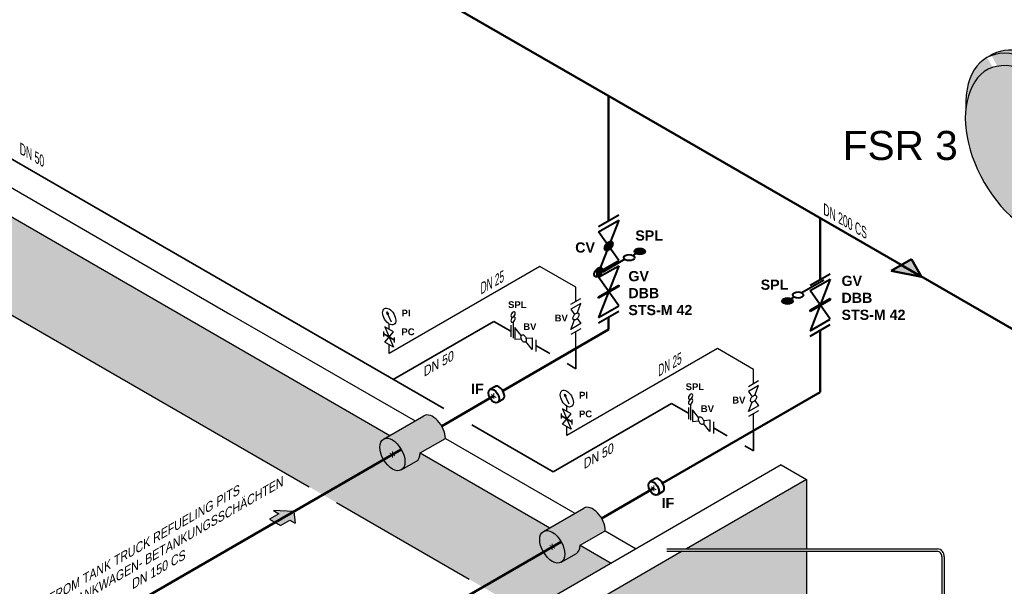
# Model space of a CAD drawing. Header units: millimetres. Extents: x 222 to 2461, y -1493 to 72.
# Tile 8 of 27: x 1100 to 1439, y -1142 to -947. Entities that reach past the tile are written whole.
import ezdxf

# ---------------------------------------------------------------- set-up
doc = ezdxf.new("R2010")
doc.units = ezdxf.units.MM
doc.linetypes.add('ACAD_ISO10W100', pattern=[18, 12, -3, 0, -3])
for name, color, linetype, lineweight in [('Achsen', 253, 'ACAD_ISO10W100', 15), ('Armatur-Entleerung', 7, 'Continuous', 30), ('Armaturen-Einlagerung', 7, 'Continuous', 40), ('Einlagerung', 5, 'Continuous', 50), ('Entleerung', 74, 'Continuous', 35), ('Pfeile', 1, 'Continuous', 18), ('Stickstoffsystem', 200, 'Continuous', 25), ('Text', 7, 'Continuous', 18), ('Text groß', 7, 'Continuous', 18)]:
    doc.layers.add(name, color=color, linetype=linetype, lineweight=lineweight)
for name, color, linetype in [('ANLAGEN', 7, 'Continuous'), ('DN 025-', 8, 'Continuous'), ('effekte', 7, 'Continuous'), ('Filter', 8, 'Continuous'), ('gebäude', 8, 'Continuous'), ('rohrdurchführung', 7, 'Continuous')]:
    doc.layers.add(name, color=color, linetype=linetype)
doc.styles.add('isotext', font='arial.ttf', dxfattribs={"oblique": 30, "height": 3})

# ---------------------------------------------------------------- blocks, each defined once
blk = doc.blocks.new('FILOU_N2_83_2')
at = {"layer": 'ANLAGEN', "color": 7, "linetype": 'Continuous'}
for p, q in [((0, 0), (6.4952, 12.4102)), ((6.4952, 12.4102), (6.4952, 8.0801)), ((6.4952, 8.0801), (12.9904, 11.8301)), ((12.9904, 11.8301), (12.9904, 3.1699)), ((0, 0), (6.4952, -4.9104)), ((12.9904, 3.1699), (6.4952, -0.5801)), ((6.4952, -0.5801), (6.4952, -4.9103))]:
    blk.add_line(p, q, dxfattribs=at)

msp = doc.modelspace()

# ---------------------------------------------------------------- hatches: boundary and pattern name
at = {"layer": 'Armaturen-Einlagerung'}
h = msp.add_hatch(color=256, dxfattribs=at)
edge = h.paths.add_edge_path()
edge.add_ellipse((1313.727061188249, -1026.815076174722), major_axis=(-1.833785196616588, 5.659506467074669e-09), ratio=0.5773502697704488, start_angle=0, end_angle=360)
h = msp.add_hatch(color=256, dxfattribs=at)
edge = h.paths.add_edge_path()
edge.add_ellipse((1364.609525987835, -1043.872488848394), major_axis=(-1.833785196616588, 5.659506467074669e-09), ratio=0.5773502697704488, start_angle=0, end_angle=360)
at = {"layer": 'DN 025-'}
h = msp.add_hatch(color=256, dxfattribs=at)
h.paths.add_polyline_path([(1226.652570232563, -1047.629591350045), (1227.077420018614, -1048.518920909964), (1227.263446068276, -1048.399505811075)])
h.paths.add_polyline_path([(1226.911796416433, -1048.625239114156), (1227.077420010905, -1048.518920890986), (1226.65257022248, -1047.629591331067)])
h = msp.add_hatch(color=256, dxfattribs=at)
h.paths.add_polyline_path([(1287.791011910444, -1075.886093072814), (1288.215861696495, -1076.775422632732), (1288.401887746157, -1076.656007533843)])
h.paths.add_polyline_path([(1288.050238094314, -1076.881740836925), (1288.215861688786, -1076.775422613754), (1287.791011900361, -1075.886093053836)])
at = {"layer": 'effekte'}
h = msp.add_hatch(color=9, dxfattribs=at)
h.set_gradient(color1=(201, 200, 192), color2=(242, 242, 242), rotation=330, tint=1, name='CURVED')
h.paths.add_polyline_path([(846.3968309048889, -850.0500386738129), (843.7987194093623, -851.5500599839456), (841.2006419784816, -847.0500606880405), (848.9948710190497, -848.5500585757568), (846.3968309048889, -850.0500386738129), (906.9991178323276, -885.0382827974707), (906.9991178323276, -808.9316157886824), (887.5935001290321, -797.7277771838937), (880.0042742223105, -793.3461294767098), (880.004263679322, -793.3461294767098), (787.9918579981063, -740.2227422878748), (787.9918579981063, -869.9623724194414), (1274.671265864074, -1150.946859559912), (1303.863467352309, -1134.09273417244), (906.9991178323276, -904.9629951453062), (906.9991178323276, -885.0382827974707)])
h.paths.add_polyline_path([(851.9607284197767, -861.0387259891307), (861.877930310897, -866.7644251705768), (861.877930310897, -858.7068931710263), (851.9607284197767, -852.9811939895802)], flags=16)
h = msp.add_hatch(color=253, dxfattribs=at)
h.set_gradient(color1=(156, 156, 156), rotation=29.999999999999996, tint=1, name='CURVED')
edge = h.paths.add_edge_path()
edge.add_ellipse((1451.482955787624, -992.0493460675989), major_axis=(-18.38756896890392, 31.84820368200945), ratio=0.5542783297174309, start_angle=133.8320005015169, end_angle=406.1679994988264)
edge.add_ellipse((1449.726115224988, -993.0636584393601), major_axis=(-16.42953454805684, 28.45678858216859), ratio=0.6105096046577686, start_angle=20.785020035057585, end_angle=39.187509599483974, ccw=False)
edge.add_ellipse((1449.726115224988, -993.0636584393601), major_axis=(16.55132162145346, -28.66772998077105), ratio=0.5773502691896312, start_angle=338.13119913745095, end_angle=561.8688008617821, ccw=False)
edge.add_ellipse((1449.726115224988, -993.0636584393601), major_axis=(-16.42953454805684, 28.45678858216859), ratio=0.6105096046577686, start_angle=140.8124904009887, end_angle=159.2149799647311, ccw=False)
edge = h.paths.add_edge_path()
edge.add_ellipse((1453.321923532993, -990.9876175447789), major_axis=(-18.38756896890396, 31.84820368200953), ratio=0.5542783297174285, start_angle=177.0142703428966, end_angle=362.9857296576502)
edge.add_ellipse((1451.482955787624, -992.0493460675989), major_axis=(-18.38756896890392, 31.84820368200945), ratio=0.5542783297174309, start_angle=182.9857296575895, end_angle=357.0142703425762, ccw=False)
h = msp.add_hatch(color=253, dxfattribs=at)
h.set_gradient(color1=(156, 156, 156), rotation=29.999999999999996, tint=1, name='CURVED')
edge = h.paths.add_edge_path()
edge.add_ellipse((1449.726115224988, -993.0636584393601), major_axis=(16.55132162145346, -28.66772998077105), ratio=0.5773502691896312, start_angle=338.1311991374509, end_angle=561.8688008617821)
edge.add_ellipse((1449.726115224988, -993.0636584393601), major_axis=(-16.42953454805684, 28.45678858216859), ratio=0.6105096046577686, start_angle=20.78502003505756, end_angle=159.2149799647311)
h = msp.add_hatch(color=253, dxfattribs=at)
h.set_gradient(color1=(156, 156, 156), rotation=29.999999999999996, tint=1, name='CURVED')
edge = h.paths.add_edge_path()
edge.add_ellipse((1228.574376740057, -1096.680939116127), major_axis=(3.061862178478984, -5.303300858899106), ratio=0.5773502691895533, start_angle=1.1937117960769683e-12, end_angle=180.0000000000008, ccw=False)
edge.add_line((1231.636238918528, -1101.984239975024), (1236.88121930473, -1098.956049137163))
edge.add_ellipse((1233.819357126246, -1093.652748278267), major_axis=(3.061862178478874, -5.303300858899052), ratio=0.577350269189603, start_angle=0, end_angle=45.00000000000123)
edge.add_line((1238.149484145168, -1096.152748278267), (1246.809738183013, -1091.152748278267))
edge.add_ellipse((1242.479611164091, -1088.652748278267), major_axis=(3.061862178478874, -5.303300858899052), ratio=0.5773502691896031, start_angle=45.00000000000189, end_angle=180)
edge.add_line((1239.417748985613, -1083.349447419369), (1225.512514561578, -1091.377638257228))
h = msp.add_hatch(color=255, dxfattribs=at)
edge = h.paths.add_edge_path()
edge.add_ellipse((1228.574431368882, -1096.680970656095), major_axis=(3.061862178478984, -5.303300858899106), ratio=0.5773502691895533, start_angle=106.1175443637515, end_angle=253.8824556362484)
edge.add_line((1224.782918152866, -1096.907010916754), (1230.665944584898, -1093.51044402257))
edge = h.paths.add_edge_path()
edge.add_ellipse((1228.574431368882, -1096.680970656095), major_axis=(3.061862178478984, -5.303300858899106), ratio=0.5773502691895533, start_angle=89.9999999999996, end_angle=106.1175443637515)
edge.add_line((1230.665944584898, -1093.51044402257), (1224.782918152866, -1096.907010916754))
edge.add_ellipse((1228.574431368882, -1096.680970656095), major_axis=(3.061862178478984, -5.303300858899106), ratio=0.5773502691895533, start_angle=253.8824556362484, end_angle=270.0000000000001)
edge.add_line((1225.512569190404, -1098.448737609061), (1231.636293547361, -1094.913203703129))
edge = h.paths.add_edge_path()
edge.add_ellipse((1228.574431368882, -1096.680970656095), major_axis=(3.061862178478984, -5.303300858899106), ratio=0.5773502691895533, start_angle=73.88245563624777, end_angle=89.9999999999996)
edge.add_line((1231.636293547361, -1094.91320370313), (1225.512569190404, -1098.448737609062))
edge.add_ellipse((1228.574431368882, -1096.680970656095), major_axis=(3.061862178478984, -5.303300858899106), ratio=0.5773502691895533, start_angle=270.0000000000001, end_angle=286.1175443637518)
edge.add_line((1226.482918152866, -1099.851497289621), (1232.365944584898, -1096.454930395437))
edge = h.paths.add_edge_path()
edge.add_ellipse((1228.574431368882, -1096.680970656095), major_axis=(3.061862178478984, -5.303300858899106), ratio=0.5773502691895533, start_angle=286.1175443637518, end_angle=433.8824556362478)
edge.add_line((1232.365944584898, -1096.454930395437), (1226.482918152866, -1099.851497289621))
h = msp.add_hatch(color=9, dxfattribs=at)
h.set_gradient(color1=(201, 200, 192), color2=(242, 242, 242), rotation=330, tint=1, name='CURVED')
h.paths.add_polyline_path([(1329.770844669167, -1129.136114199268), (1371.095869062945, -1129.136919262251), (1371.095869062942, -1105.277100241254)])
h.paths.add_polyline_path([(1328.345783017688, -1129.95887392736), (1278.31659778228, -1158.843237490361), (1278.316597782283, -1166.495138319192), (1305.930546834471, -1150.552217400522), (1315.442204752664, -1156.04377566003), (1324.953862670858, -1150.55221740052), (1334.465520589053, -1156.04377566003), (1343.977178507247, -1150.55221740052), (1353.488836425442, -1156.04377566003), (1363.000494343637, -1150.55221740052), (1371.095869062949, -1155.226084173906), (1371.095869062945, -1129.95887392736)])
h = msp.add_hatch(color=253, dxfattribs=at)
h.set_gradient(color1=(156, 156, 156), rotation=29.999999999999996, tint=1, name='CURVED')
edge = h.paths.add_edge_path()
edge.add_ellipse((1283.614445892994, -1128.458337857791), major_axis=(3.061862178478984, -5.303300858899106), ratio=0.5773502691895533, start_angle=1.1937117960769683e-12, end_angle=180.0000000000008, ccw=False)
edge.add_line((1286.676308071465, -1133.761638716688), (1291.921288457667, -1130.733447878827))
edge.add_ellipse((1288.859426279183, -1125.43014701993), major_axis=(3.061862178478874, -5.303300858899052), ratio=0.577350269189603, start_angle=0, end_angle=45.00000000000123)
edge.add_line((1293.189553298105, -1127.93014701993), (1301.84980733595, -1122.93014701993))
edge.add_ellipse((1297.519680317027, -1120.430147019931), major_axis=(3.061862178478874, -5.303300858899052), ratio=0.5773502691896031, start_angle=45.00000000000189, end_angle=180)
edge.add_line((1294.45781813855, -1115.126846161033), (1280.552583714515, -1123.155036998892))
h = msp.add_hatch(color=255, dxfattribs=at)
edge = h.paths.add_edge_path()
edge.add_ellipse((1283.61450052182, -1128.458369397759), major_axis=(3.061862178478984, -5.303300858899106), ratio=0.5773502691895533, start_angle=106.1175443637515, end_angle=253.8824556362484)
edge.add_line((1279.822987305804, -1128.684409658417), (1285.706013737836, -1125.287842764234))
edge = h.paths.add_edge_path()
edge.add_ellipse((1283.61450052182, -1128.458369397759), major_axis=(3.061862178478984, -5.303300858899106), ratio=0.5773502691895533, start_angle=89.9999999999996, end_angle=106.1175443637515)
edge.add_line((1285.706013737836, -1125.287842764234), (1279.822987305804, -1128.684409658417))
edge.add_ellipse((1283.61450052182, -1128.458369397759), major_axis=(3.061862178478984, -5.303300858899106), ratio=0.5773502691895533, start_angle=253.8824556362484, end_angle=270.0000000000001)
edge.add_line((1280.552638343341, -1130.226136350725), (1286.676362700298, -1126.690602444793))
edge = h.paths.add_edge_path()
edge.add_ellipse((1283.61450052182, -1128.458369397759), major_axis=(3.061862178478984, -5.303300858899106), ratio=0.5773502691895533, start_angle=73.88245563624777, end_angle=89.9999999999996)
edge.add_line((1286.676362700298, -1126.690602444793), (1280.552638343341, -1130.226136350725))
edge.add_ellipse((1283.61450052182, -1128.458369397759), major_axis=(3.061862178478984, -5.303300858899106), ratio=0.5773502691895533, start_angle=270.0000000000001, end_angle=286.1175443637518)
edge.add_line((1281.522987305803, -1131.628896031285), (1287.406013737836, -1128.232329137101))
edge = h.paths.add_edge_path()
edge.add_ellipse((1283.61450052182, -1128.458369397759), major_axis=(3.061862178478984, -5.303300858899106), ratio=0.5773502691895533, start_angle=286.1175443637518, end_angle=433.8824556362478)
edge.add_line((1287.406013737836, -1128.232329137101), (1281.522987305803, -1131.628896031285))
at = {"layer": 'Einlagerung'}
h = msp.add_hatch(color=256, dxfattribs=at)
h.paths.add_polyline_path([(1410.703033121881, -1035.491716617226), (1407.238931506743, -1029.491716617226), (1403.774829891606, -1031.491716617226)])
h.paths.add_polyline_path([(1400.310728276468, -1033.491716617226), (1410.703033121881, -1035.491716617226), (1403.774829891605, -1031.491716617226)])
h = msp.add_hatch(color=5, dxfattribs=at)
h.paths.add_polyline_path([(1189.500475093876, -1117.075966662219), (1186.25287746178, -1118.950970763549), (1186.427865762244, -1119.052000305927), (1191.450814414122, -1116.15199954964), (1187.625486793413, -1115.99344166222)])
h.paths.add_polyline_path([(1186.427865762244, -1119.052000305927), (1188.127865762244, -1120.033495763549), (1194.623061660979, -1116.283492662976), (1194.623061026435, -1116.28348756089), (1191.450814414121, -1116.15199954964)])
h.paths.add_polyline_path([(1188.127865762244, -1120.03349576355), (1189.827865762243, -1121.014991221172), (1194.850842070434, -1118.114974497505), (1194.623061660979, -1116.283492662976)])
h.paths.add_polyline_path([(1189.827865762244, -1121.014991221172), (1190.002854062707, -1121.11602076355), (1193.250451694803, -1119.241016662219), (1195.125526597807, -1120.32359166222), (1194.850842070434, -1118.114974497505)])

# ---------------------------------------------------------------- linework, layer by layer
at = {"layer": 'Achsen'}
for p, q in [((1262.616301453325, -1076.026887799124), (1264.348352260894, -1077.026887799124)), ((1263.48232685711, -1075.526887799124), (1263.48232685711, -1077.526887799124)), ((1227.708405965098, -1096.180970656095), (1229.440456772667, -1097.180970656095)), ((1228.574431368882, -1095.680970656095), (1228.574431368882, -1097.680970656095)), ((1317.656370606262, -1107.804286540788), (1319.388421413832, -1108.804286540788)), ((1318.522396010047, -1107.304286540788), (1318.522396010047, -1109.304286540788)), ((1282.748475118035, -1127.958369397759), (1284.480525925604, -1128.958369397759)), ((1283.61450052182, -1127.458369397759), (1283.61450052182, -1129.458369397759))]:
    msp.add_line(p, q, dxfattribs=at)
at = {"layer": 'Armatur-Entleerung'}
for p, q in [((1290.034270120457, -1044.985677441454), (1293.498371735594, -1042.985677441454)), ((1293.498371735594, -1044.717729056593), (1290.034270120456, -1046.717729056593)), ((1290.034270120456, -1046.717729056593), (1291.300898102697, -1048.520842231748)), ((1292.230986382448, -1047.984335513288), (1293.498371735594, -1044.717729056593)), ((1290.034251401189, -1053.645903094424), (1291.300875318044, -1050.380056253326)), ((1292.230446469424, -1049.843208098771), (1293.498353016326, -1051.645903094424)), ((1269.349419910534, -1052.21890656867), (1269.349419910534, -1056.21890656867)), ((1270.108816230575, -1051.082888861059), (1270.108816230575, -1056.658766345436)), ((1272.936172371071, -1055.754110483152), (1270.74090087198, -1053.023219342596)), ((1270.74090087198, -1053.023219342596), (1270.74090087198, -1057.023219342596)), ((1293.498353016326, -1051.645903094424), (1290.034251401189, -1053.645903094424)), ((1293.498353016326, -1053.377954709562), (1290.034251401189, -1055.377954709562)), ((1270.74090087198, -1057.023219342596), (1272.935756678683, -1056.827843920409)), ((1274.545733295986, -1056.684014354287), (1276.740866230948, -1056.487322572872)), ((1276.740866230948, -1056.487322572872), (1276.740866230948, -1060.487322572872)), ((1278.005035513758, -1057.216228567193), (1278.005035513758, -1061.216228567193)), ((1276.740866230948, -1060.487322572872), (1274.545871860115, -1057.757470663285)), ((1351.172711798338, -1073.242179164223), (1354.636813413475, -1071.242179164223)), ((1354.636813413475, -1072.974230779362), (1351.172711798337, -1074.974230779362)), ((1353.369428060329, -1076.240837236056), (1354.636813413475, -1072.974230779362)), ((1351.172711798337, -1074.974230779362), (1352.439339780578, -1076.777343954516)), ((1330.487861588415, -1080.475408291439), (1330.487861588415, -1084.475408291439)), ((1331.247257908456, -1079.339390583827), (1331.247257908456, -1084.915268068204)), ((1334.074614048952, -1084.010612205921), (1331.879342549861, -1081.279721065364)), ((1331.879342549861, -1081.279721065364), (1331.879342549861, -1085.279721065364)), ((1351.17269307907, -1081.902404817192), (1352.439316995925, -1078.636557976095)), ((1354.636794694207, -1079.902404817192), (1351.17269307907, -1081.902404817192)), ((1353.368888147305, -1078.099709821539), (1354.636794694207, -1079.902404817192)), ((1354.636794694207, -1081.634456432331), (1351.17269307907, -1083.634456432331)), ((1331.879342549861, -1085.279721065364), (1334.074198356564, -1085.084345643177)), ((1335.684174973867, -1084.940516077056), (1337.879307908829, -1084.743824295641)), ((1337.879307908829, -1088.743824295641), (1335.684313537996, -1086.013972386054)), ((1337.879307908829, -1084.743824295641), (1337.879307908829, -1088.743824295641)), ((1339.143477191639, -1085.472730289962), (1339.143477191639, -1089.472730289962))]:
    msp.add_line(p, q, dxfattribs=at)
for points in [[(1292.59595561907, -1048.078020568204, -0.1593), (1292.771835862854, -1048.341916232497, -0.1064), (1292.79441941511, -1048.733677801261, -0.0713), (1292.660441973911, -1049.193749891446, -0.0576), (1292.390190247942, -1049.65209993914, -0.0576), (1292.024791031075, -1050.038903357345, -0.0713), (1291.61989960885, -1050.295227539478, -0.1064), (1291.237215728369, -1050.38217011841, -0.1593), (1290.934978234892, -1050.286426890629, -0.1593), (1290.759097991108, -1050.022531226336, -0.1064), (1290.736514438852, -1049.630769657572, -0.0713), (1290.870491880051, -1049.170697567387, -0.0576), (1291.14074360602, -1048.712347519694, -0.0576), (1291.506142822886, -1048.325544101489, -0.0713), (1291.911034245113, -1048.069219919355, -0.1064), (1292.293718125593, -1047.982277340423, -0.1593)], [(1273.199790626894, -1055.484880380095, -0.1593), (1273.516271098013, -1055.464511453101, -0.1064), (1273.866838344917, -1055.640834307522, -0.0713), (1274.19828374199, -1055.986898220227, -0.0576), (1274.460100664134, -1056.450118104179, -0.0576), (1274.612382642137, -1056.959964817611, -0.0713), (1274.631920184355, -1057.4387731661, -0.1064), (1274.515872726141, -1057.81365841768, -0.1593), (1274.281837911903, -1058.027532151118, -0.1593), (1273.965357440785, -1058.047901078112, -0.1064), (1273.614790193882, -1057.871578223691, -0.0713), (1273.283344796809, -1057.525514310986, -0.0576), (1273.021527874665, -1057.062294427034, -0.0576), (1272.869245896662, -1056.552447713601, -0.0713), (1272.849708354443, -1056.073639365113, -0.1064), (1272.965755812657, -1055.698754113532, -0.1593)], [(1353.734397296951, -1076.334522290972, -0.1593), (1353.910277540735, -1076.598417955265, -0.1064), (1353.932861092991, -1076.990179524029, -0.0713), (1353.798883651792, -1077.450251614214, -0.0576), (1353.528631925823, -1077.908601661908, -0.0576), (1353.163232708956, -1078.295405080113, -0.0713), (1352.758341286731, -1078.551729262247, -0.1064), (1352.37565740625, -1078.638671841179, -0.1593), (1352.073419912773, -1078.542928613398, -0.1593), (1351.897539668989, -1078.279032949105, -0.1064), (1351.874956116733, -1077.887271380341, -0.0713), (1352.008933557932, -1077.427199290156, -0.0576), (1352.279185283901, -1076.968849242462, -0.0576), (1352.644584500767, -1076.582045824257, -0.0713), (1353.049475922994, -1076.325721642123, -0.1064), (1353.432159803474, -1076.238779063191, -0.1593)], [(1334.338232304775, -1083.741382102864, -0.1593), (1334.654712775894, -1083.721013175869, -0.1064), (1335.005280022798, -1083.89733603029, -0.0713), (1335.336725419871, -1084.243399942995, -0.0576), (1335.598542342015, -1084.706619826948, -0.0576), (1335.750824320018, -1085.21646654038, -0.0713), (1335.770361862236, -1085.695274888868, -0.1064), (1335.654314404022, -1086.070160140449, -0.1593), (1335.420279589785, -1086.284033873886, -0.1593), (1335.103799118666, -1086.30440280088, -0.1064), (1334.753231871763, -1086.128079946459, -0.0713), (1334.42178647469, -1085.782016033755, -0.0576), (1334.159969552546, -1085.318796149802, -0.0576), (1334.007687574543, -1084.80894943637, -0.0713), (1333.988150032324, -1084.330141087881, -0.1064), (1334.104197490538, -1083.955255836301, -0.1593)]]:
    msp.add_lwpolyline(points, format="xyb", close=True, dxfattribs=at)
at = {"layer": 'Armatur-Entleerung', "extrusion": (0, 0, -1)}
for centre in [(1270.108816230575, -1048.51882907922), (1270.108816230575, -1050.228202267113), (1331.247257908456, -1076.775330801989), (1331.247257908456, -1078.484703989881)]:
    msp.add_ellipse(centre, major_axis=(-0.5233865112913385, -0.9065320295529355), ratio=0.5773502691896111, dxfattribs=at)
at = {"layer": 'Armaturen-Einlagerung'}
for p, q in [((1306.484665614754, -1016.021812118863), (1299.556424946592, -1033.877920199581)), ((1299.556456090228, -1018.190451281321), (1306.484659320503, -1014.190451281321)), ((1299.556462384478, -1020.021812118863), (1306.484665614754, -1016.021812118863)), ((1306.484628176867, -1029.87792019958), (1299.556462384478, -1020.021812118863)), ((1302.905163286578, -1023.635705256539), (1302.905171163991, -1026.397254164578)), ((1303.020562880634, -1023.564279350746), (1303.020527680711, -1026.335452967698)), ((1303.13615939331, -1023.502339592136), (1303.136167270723, -1026.263888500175)), ((1303.251542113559, -1023.450283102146), (1303.25154066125, -1026.182717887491)), ((1303.36696960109, -1023.408280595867), (1303.366869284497, -1026.091493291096)), ((1303.482529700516, -1023.376761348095), (1303.482545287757, -1025.989508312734)), ((1303.597918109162, -1023.356861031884), (1303.597912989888, -1025.876181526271)), ((1303.713398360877, -1023.349867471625), (1303.713548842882, -1025.749740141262)), ((1303.828841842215, -1023.357774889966), (1303.82886147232, -1025.608605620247)), ((1303.94431419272, -1023.383745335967), (1303.944265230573, -1025.449338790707)), ((1304.059840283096, -1023.433364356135), (1304.059855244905, -1025.266284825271)), ((1304.175192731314, -1023.517323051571), (1304.175258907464, -1025.049099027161)), ((1304.290698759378, -1023.662792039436), (1304.290628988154, -1024.770333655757)), ((1301.750613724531, -1025.12883082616), (1301.750587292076, -1026.184348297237)), ((1301.866053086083, -1024.850185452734), (1301.866036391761, -1026.382649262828)), ((1301.981406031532, -1024.633188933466), (1301.981439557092, -1026.466418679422)), ((1302.096825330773, -1024.450393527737), (1302.096776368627, -1026.515986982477)), ((1302.212229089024, -1024.291126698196), (1302.212248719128, -1026.541957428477)), ((1302.327781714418, -1024.149853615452), (1302.327812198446, -1026.549795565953)), ((1302.443177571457, -1024.023550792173), (1302.443172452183, -1026.542871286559)), ((1302.558785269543, -1023.91008544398), (1302.558800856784, -1026.522832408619)), ((1302.674221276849, -1023.808239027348), (1302.674120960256, -1026.491451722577)), ((1302.789549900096, -1023.717014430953), (1302.789548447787, -1026.449449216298)), ((1299.556424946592, -1033.877920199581), (1306.484628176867, -1029.87792019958)), ((1308.590072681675, -1029.507341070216), (1300.966051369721, -1033.909071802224)), ((1312.43037924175, -1027.563715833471), (1311.398532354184, -1028.159452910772)), ((1298.979166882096, -1032.904822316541), (1298.979062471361, -1035.517638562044)), ((1299.094362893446, -1032.803114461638), (1299.094262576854, -1035.486327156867)), ((1299.209982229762, -1032.711562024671), (1299.210050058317, -1035.444116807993)), ((1299.325424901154, -1032.630511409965), (1299.325432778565, -1035.392060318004)), ((1299.440755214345, -1032.558965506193), (1299.440789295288, -1035.330259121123)), ((1306.484634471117, -1031.709281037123), (1299.556393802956, -1049.56538911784)), ((1299.556421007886, -1032.497145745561), (1299.556428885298, -1035.2586946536)), ((1299.556431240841, -1035.709281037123), (1306.484634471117, -1031.709281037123)), ((1299.671614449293, -1032.445038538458), (1299.671682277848, -1035.17759332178)), ((1299.787471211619, -1032.402948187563), (1299.787370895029, -1035.086160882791)), ((1299.902791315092, -1032.371567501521), (1299.902806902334, -1034.98431446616)), ((1300.018179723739, -1032.351667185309), (1300.018105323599, -1034.870867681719)), ((1300.133779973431, -1032.344604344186), (1300.133741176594, -1034.74442629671)), ((1300.249034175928, -1032.352461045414), (1300.248952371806, -1034.603670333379)), ((1300.364765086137, -1032.378602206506), (1300.36469756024, -1034.443886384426)), ((1300.480101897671, -1032.42817050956), (1300.480047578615, -1034.260970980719)), ((1300.595574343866, -1032.512059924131), (1300.595640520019, -1034.043835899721)), ((1300.710891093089, -1032.657478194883), (1300.710896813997, -1033.712497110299)), ((1306.484597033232, -1045.56538911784), (1299.556431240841, -1035.709281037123)), ((1377.155440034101, -1036.629102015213), (1369.531418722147, -1041.030832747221)), ((1379.29888688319, -1036.286904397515), (1372.370646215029, -1054.143012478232)), ((1372.370677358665, -1038.455543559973), (1379.298880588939, -1034.455543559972)), ((1372.370683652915, -1040.286904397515), (1379.29888688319, -1036.286904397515)), ((1306.484477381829, -1038.752933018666), (1299.556394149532, -1042.752863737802)), ((1306.484615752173, -1038.637335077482), (1299.5564125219, -1042.637335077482)), ((1299.556467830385, -1042.40658703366), (1306.484551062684, -1038.406656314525)), ((1306.484579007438, -1038.868392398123), (1299.556495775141, -1042.868323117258)), ((1306.484583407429, -1038.521995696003), (1299.556500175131, -1042.521926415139)), ((1306.484551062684, -1038.406656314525), (1306.484579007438, -1038.868392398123)), ((1379.298849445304, -1050.143012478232), (1372.370683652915, -1040.286904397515)), ((1299.556495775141, -1042.868323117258), (1299.556449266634, -1042.406277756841)), ((1366.938054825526, -1042.528112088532), (1365.906207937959, -1043.123849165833)), ((1379.298729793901, -1043.330556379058), (1372.370646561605, -1047.330487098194)), ((1379.298868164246, -1043.214958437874), (1372.370664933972, -1047.214958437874)), ((1372.370720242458, -1046.984210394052), (1379.298803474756, -1042.984279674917)), ((1379.298831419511, -1043.446015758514), (1372.370748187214, -1047.44594647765)), ((1379.298835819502, -1043.099619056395), (1372.370752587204, -1047.099549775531)), ((1379.298803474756, -1042.984279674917), (1379.298831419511, -1043.446015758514)), ((1299.556393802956, -1049.56538911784), (1306.484597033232, -1045.56538911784)), ((1299.556400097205, -1051.396749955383), (1306.484603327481, -1047.396749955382)), ((1372.370748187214, -1047.44594647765), (1372.370701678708, -1046.983901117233)), ((1372.370646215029, -1054.143012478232), (1379.298849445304, -1050.143012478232)), ((1372.370652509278, -1055.974373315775), (1379.298855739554, -1051.974373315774)), ((1264.011530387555, -1073.235623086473), (1262.137946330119, -1074.317337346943)), ((1266.54607040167, -1077.743763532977), (1264.749596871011, -1078.780958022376)), ((1319.051599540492, -1105.013021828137), (1317.178015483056, -1106.094736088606)), ((1321.586139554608, -1109.521162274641), (1319.789666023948, -1110.55835676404))]:
    msp.add_line(p, q, dxfattribs=at)
for points in [[(1301.913166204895, -1026.422157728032, -0.1593), (1301.678806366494, -1026.070273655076, -0.1064), (1301.648569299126, -1025.547900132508, -0.0713), (1301.827345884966, -1024.934452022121, -0.0576), (1302.187658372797, -1024.323392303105, -0.0576), (1302.674871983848, -1023.807703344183, -0.0713), (1303.214608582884, -1023.465846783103, -0.1064), (1303.724828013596, -1023.349988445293, -0.1593), (1304.127924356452, -1023.477574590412, -0.1593), (1304.362284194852, -1023.829458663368, -0.1064), (1304.392521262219, -1024.351832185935, -0.0713), (1304.213744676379, -1024.965280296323, -0.0576), (1303.85343218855, -1025.576340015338, -0.0576), (1303.366218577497, -1026.092028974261, -0.0713), (1302.826481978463, -1026.433885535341, -0.1064), (1302.316262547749, -1026.54974387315, -0.1593)], [(1298.333478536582, -1035.416774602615, -0.1593), (1298.099067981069, -1035.065079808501, -0.1064), (1298.068950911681, -1034.542637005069, -0.0713), (1298.247607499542, -1033.929258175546, -0.0576), (1298.607919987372, -1033.31819845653, -0.0576), (1299.095064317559, -1032.80238949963, -0.0713), (1299.634870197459, -1032.460652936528, -0.1064), (1300.145209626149, -1032.344725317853, -0.1593), (1300.548185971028, -1032.472380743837, -0.1593), (1300.782665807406, -1032.824195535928, -0.1064), (1300.812782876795, -1033.34663833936, -0.0713), (1300.634126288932, -1033.960017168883, -0.0576), (1300.273813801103, -1034.571076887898, -0.0576), (1299.78660019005, -1035.086765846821, -0.0713), (1299.246863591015, -1035.428622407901, -0.1064), (1298.736524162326, -1035.544550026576, -0.1593)]]:
    msp.add_lwpolyline(points, format="xyb", close=True, dxfattribs=at)
for centre, major_axis, ratio in [((1313.727061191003, -1026.815076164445), (-1.833785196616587, 5.659505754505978e-09), 0.5773502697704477), ((1310.101850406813, -1028.908092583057), (-1.833785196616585, 5.65950646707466e-09), 0.5773502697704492), ((1364.609525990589, -1043.872488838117), (-1.833785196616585, 5.65950646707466e-09), 0.5773502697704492), ((1368.234736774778, -1041.779472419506), (-1.833785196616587, 5.659505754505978e-09), 0.5773502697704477), ((1263.48232685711, -1076.526887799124), (1.31275905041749, -2.229115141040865), 0.5736040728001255), ((1318.522396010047, -1108.304286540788), (1.31275905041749, -2.229115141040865), 0.5736040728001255)]:
    msp.add_ellipse(centre, major_axis=major_axis, ratio=ratio, dxfattribs=at)
for centre in [(1265.278800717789, -1075.489693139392), (1320.318869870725, -1107.267091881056)]:
    msp.add_ellipse(centre, major_axis=(1.31275905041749, -2.229115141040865), ratio=0.5736040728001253, start_param=6.24822871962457, end_param=9.449833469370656, dxfattribs=at)
at = {"layer": 'DN 025-'}
for p, q in [((1228.30298997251, -1051.084381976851), (1226.652570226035, -1047.629591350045)), ((1229.29959384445, -1058.134963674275), (1229.29959384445, -1056.4200737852)), ((1289.441431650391, -1079.34088369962), (1287.791011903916, -1075.886093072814)), ((1290.438035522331, -1086.391465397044), (1290.438035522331, -1084.676575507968))]:
    msp.add_line(p, q, dxfattribs=at)
for points in [[(1226.652570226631, -1047.629591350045), (1227.26344606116, -1048.399505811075), (1226.911796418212, -1048.625239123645), (1226.652570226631, -1047.629591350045)], [(1225.982389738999, -1058.031363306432), (1228.967445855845, -1054.416719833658), (1225.982389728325, -1052.693296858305), (1228.967445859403, -1059.754786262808), (1225.982389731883, -1058.031363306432)], [(1225.650241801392, -1056.028009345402), (1225.650241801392, -1054.313119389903)], [(1287.791011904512, -1075.886093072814), (1288.401887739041, -1076.656007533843), (1288.050238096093, -1076.881740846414), (1287.791011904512, -1075.886093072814)], [(1287.12083141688, -1086.2878650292), (1290.105887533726, -1082.673221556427), (1287.120831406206, -1080.949798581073), (1290.105887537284, -1088.011287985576), (1287.120831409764, -1086.2878650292)], [(1286.788683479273, -1084.28451106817), (1286.788683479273, -1082.569621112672)]]:
    msp.add_lwpolyline(points, dxfattribs=at)
for points in [[(1225.650241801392, -1055.170564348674), (1229.299593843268, -1057.27751875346)], [(1286.788683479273, -1083.427066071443), (1290.438035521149, -1085.534020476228)]]:
    msp.add_lwpolyline(points, close=True, dxfattribs=at)
for centre in [(1227.474917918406, -1049.190454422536), (1288.613359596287, -1077.446956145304)]:
    msp.add_ellipse(centre, major_axis=(1.619276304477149, -2.749593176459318), ratio=0.5736040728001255, dxfattribs=at)
at = {"layer": 'Einlagerung'}
for p, q in [((1302.786111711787, -973.1861687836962), (1224.762299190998, -928.1391778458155)), ((1509.615422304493, -1092.598811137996), (1302.78620561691, -973.1861145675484)), ((1303.020526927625, -1016.190469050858), (1303.020526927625, -973.3216478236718)), ((1375.834766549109, -1015.214942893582), (1375.834766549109, -1036.455550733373)), ((1400.310728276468, -1033.491716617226), (1407.238931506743, -1029.491716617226)), ((1407.238931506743, -1029.491716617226), (1410.703033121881, -1035.491716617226)), ((1410.703033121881, -1035.491716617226), (1400.310728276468, -1033.491716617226)), ((1403.774829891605, -1031.491716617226), (1410.703033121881, -1035.491716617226)), ((1303.020526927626, -1053.699497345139), (1303.020526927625, -1049.396735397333)), ((1303.020526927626, -1053.699497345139), (1266.563913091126, -1074.747733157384)), ((1375.834766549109, -1053.974366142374), (1375.83476654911, -1075.214973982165)), ((1263.48232685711, -1076.526887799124), (1245.541527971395, -1086.885012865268)), ((1375.83476654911, -1075.214973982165), (1321.603982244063, -1106.525131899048)), ((1231.636293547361, -1094.91320370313), (1076.914638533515, -1184.241792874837)), ((1318.522396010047, -1108.304286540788), (1300.581597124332, -1118.662411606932)), ((1286.676362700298, -1126.690602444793), (1104.703284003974, -1231.752808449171))]:
    msp.add_line(p, q, dxfattribs=at)
at = {"layer": 'Entleerung', "color": 74}
for p, q in [((1093.992554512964, -992.9974431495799), (1181.232892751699, -1043.364952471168)), ((1181.233669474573, -1043.364504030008), (1246.245386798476, -1080.898497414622)), ((1255.910475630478, -1086.478558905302), (1283.912553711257, -1102.645334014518))]:
    msp.add_line(p, q, dxfattribs=at)
at = {"layer": 'Entleerung'}
for p, q in [((1228.872089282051, -1070.868163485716), (1263.529434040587, -1050.858736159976)), ((1263.529434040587, -1050.858736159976), (1269.349419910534, -1054.21890656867)), ((1278.005035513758, -1059.216228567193), (1282.735151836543, -1061.947162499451)), ((1291.766320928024, -1060.197116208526), (1291.766320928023, -1067.161310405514)), ((1288.735151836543, -1065.411264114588), (1291.766320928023, -1067.161310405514)), ((1283.912553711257, -1102.645334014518), (1324.667875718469, -1079.115237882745)), ((1324.667875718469, -1079.115237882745), (1330.487861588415, -1082.475408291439)), ((1339.143477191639, -1087.472730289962), (1343.873593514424, -1090.203664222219)), ((1352.904762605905, -1088.453617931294), (1352.904762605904, -1095.417812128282)), ((1349.873593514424, -1093.667765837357), (1352.904762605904, -1095.417812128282))]:
    msp.add_line(p, q, dxfattribs=at)
at = {"layer": 'Filter'}
for centre, major_axis, ratio, start_param, end_param in [((1453.321923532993, -990.9876175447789), (-18.38756896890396, 31.84820368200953), 0.5542783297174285, 3.089481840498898, 6.335296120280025), ((1451.482955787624, -992.0493460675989), (-18.38756896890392, 31.84820368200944), 0.5542783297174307, 2.335809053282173, 7.088968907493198), ((1449.726115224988, -993.0636584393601), (16.55132162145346, -28.66772998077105), 0.5773502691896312, 5.901502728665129, 9.80646053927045), ((1449.726115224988, -993.0636584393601), (-16.42953454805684, 28.45678858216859), 0.6105096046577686, 0.3627670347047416, 2.778825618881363)]:
    msp.add_ellipse(centre, major_axis=major_axis, ratio=ratio, start_param=start_param, end_param=end_param, dxfattribs=at)
at = {"layer": 'gebäude'}
for p, q in [((998.600241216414, -947.8489283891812), (1172.635870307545, -1048.328445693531)), ((989.9399871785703, -952.8489283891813), (1163.9756162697, -1053.328445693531)), ((960.7190737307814, -969.6864769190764), (1134.783414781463, -1070.182571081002)), ((1172.635870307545, -1048.32844569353), (1236.355941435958, -1085.117245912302)), ((1163.9756162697, -1053.328445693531), (1227.695687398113, -1090.117245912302)), ((1134.783414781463, -1070.182571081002), (1199.927210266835, -1107.793358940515)), ((1246.809792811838, -1091.152779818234), (1291.396010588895, -1116.894644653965)), ((1238.149538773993, -1096.152779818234), (1282.73575655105, -1121.894644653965)), ((1362.43561502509, -1100.277100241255), (1269.656343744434, -1153.843237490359)), ((1362.43561502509, -1100.277100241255), (1371.095869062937, -1105.277100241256)), ((1371.095869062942, -1105.277100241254), (1329.770844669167, -1129.136114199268)), ((1371.095869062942, -1105.277100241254), (1371.095869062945, -1129.136919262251)), ((1209.327210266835, -1113.220451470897), (1254.967279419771, -1139.570757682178)), ((1301.849861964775, -1122.930178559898), (1312.524597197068, -1129.093239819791)), ((1293.189607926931, -1127.930178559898), (1303.864343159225, -1134.093239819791)), ((1328.345783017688, -1129.95887392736), (1278.316597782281, -1158.84323749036)), ((1323.070490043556, -1129.135983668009), (1416.221880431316, -1129.137798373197)), ((1323.070490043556, -1129.95887392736), (1416.155757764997, -1129.95887392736)), ((1371.095869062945, -1129.958873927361), (1371.095869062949, -1155.226084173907)), ((1417.686132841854, -1131.805091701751), (1417.692527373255, -1154.670886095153)), ((1418.505227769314, -1131.892388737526), (1418.516261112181, -1154.670886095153)), ((1303.864343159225, -1134.093239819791), (1302.980560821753, -1134.603491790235))]:
    msp.add_line(p, q, dxfattribs=at)
for radius in [1.674193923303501, 2.497927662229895]:
    msp.add_arc((1416.021367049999, -1131.627665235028), radius, 353.9165270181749, 85.39580569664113, dxfattribs=at)
at = {"layer": 'rohrdurchführung'}
for p, q in [((1225.512569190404, -1091.377669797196), (1239.417803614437, -1083.349478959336)), ((1238.149538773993, -1096.152779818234), (1246.809792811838, -1091.152779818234)), ((1231.636293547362, -1101.984271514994), (1236.88127393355, -1098.956080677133)), ((1280.552638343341, -1123.15506853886), (1294.457872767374, -1115.126877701)), ((1293.189607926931, -1127.930178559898), (1301.849861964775, -1122.930178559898)), ((1286.676362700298, -1133.761670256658), (1291.921343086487, -1130.733479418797))]:
    msp.add_line(p, q, dxfattribs=at)
for centre, start_param, end_param in [((1242.479665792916, -1088.652779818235), 0.7853981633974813, 3.141592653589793), ((1233.819411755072, -1093.652779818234), 0, 0.7853981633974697), ((1297.519734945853, -1120.430178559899), 0.7853981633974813, 3.141592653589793), ((1288.859480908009, -1125.430178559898), 0, 0.7853981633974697)]:
    msp.add_ellipse(centre, major_axis=(3.061862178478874, -5.303300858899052), ratio=0.577350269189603, start_param=start_param, end_param=end_param, dxfattribs=at)
for centre in [(1228.574431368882, -1096.680970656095), (1283.61450052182, -1128.458369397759)]:
    msp.add_ellipse(centre, major_axis=(3.061862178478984, -5.303300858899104), ratio=0.5773502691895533, dxfattribs=at)
at = {"layer": 'Stickstoffsystem'}
for p, q in [((1279.300021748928, -1031.944419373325), (1227.474502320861, -1061.865896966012)), ((1291.766320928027, -1039.141840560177), (1279.300021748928, -1031.944419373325)), ((1291.766320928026, -1043.985677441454), (1291.766320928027, -1039.141840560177)), ((1227.474917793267, -1053.555008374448), (1227.47491779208, -1051.774307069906)), ((1291.766320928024, -1060.197116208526), (1291.766302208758, -1054.377954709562)), ((1227.474502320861, -1061.865896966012), (1227.474917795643, -1058.89307478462)), ((1340.438463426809, -1060.200921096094), (1288.612943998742, -1090.122398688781)), ((1352.904762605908, -1067.398342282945), (1340.438463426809, -1060.200921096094)), ((1352.904762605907, -1072.242179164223), (1352.904762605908, -1067.398342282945)), ((1288.613359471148, -1081.811510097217), (1288.613359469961, -1080.030808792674)), ((1352.904762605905, -1088.453617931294), (1352.904743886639, -1082.634456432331)), ((1288.612943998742, -1090.122398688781), (1288.613359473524, -1087.149576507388))]:
    msp.add_line(p, q, dxfattribs=at)

# ---------------------------------------------------------------- block references
at = {"layer": 'Pfeile', "xscale": -0.4999999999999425, "yscale": 0.5, "zscale": 0.5, "rotation": 59.9999999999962}
msp.add_blockref('FILOU_N2_83_2', (1194.623061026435, -1116.28348756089), dxfattribs=at)

# ---------------------------------------------------------------- texts
at = {"layer": 'Stickstoffsystem', "char_height": 3.5, "attachment_point": 9, "rotation": 29.99999999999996}
for insert in [(1267.028907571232, -1037.109929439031), (1328.167349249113, -1065.3664311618)]:
    msp.add_mtext('\\W0.7;\\Q30;DN 25 ', dxfattribs=dict(at, insert=insert))
at = {"layer": 'Text', "attachment_point": 1}
for s, insert, char_height, width in [('{\\fArial|b1|i0|c0|p34;SPL}', (1312.204248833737, -1019.566211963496), 3.5, 5.46291058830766), ('{\\fArial|b1|i0|c0|p34;CV}', (1291.51389859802, -1023.678315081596), 3.5, 5.46291058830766), ('{\\fArial|b1|i0|c0|p34;GV\\PDBB\\PSTS-M 42}', (1309.818934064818, -1033.547362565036), 3.5, 31.79455828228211), ('{\\fArial|b1|i0|c0|p34;SPL}', (1355.360427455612, -1036.490113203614), 3.5, 5.46291058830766), ('{\\fArial|b1|i0|c0|p34;GV\\PDBB\\PSTS-M 42}', (1383.197306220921, -1035.176830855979), 3.5, 31.79455828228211), ('{\\fArial|b1|i0|c0|p34;SPL}', (1268.384516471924, -1043.933439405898), 2.34180516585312, 5.46291058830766), ('{\\fArial|b1|i0|c0|p34;PI}', (1231.716396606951, -1046.842652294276), 2.34180516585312, 5.46291058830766), ('{\\fArial|b1|i0|c0|p34;BV}', (1284.41707794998, -1048.551482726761), 2.34180516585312, 5.46291058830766), ('{\\fArial|b1|i0|c0|p34;PC}', (1231.655774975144, -1053.280288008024), 2.34180516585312, 5.46291058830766), ('{\\fArial|b1|i0|c0|p34;BV}', (1273.609588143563, -1051.499357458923), 2.34180516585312, 5.46291058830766), ('{\\fArial|b1|i0|c0|p34;IF}', (1255.676755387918, -1072.327742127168), 3.5, 5.46291058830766), ('{\\fArial|b1|i0|c0|p34;SPL}', (1329.522958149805, -1072.189941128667), 2.34180516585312, 5.46291058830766), ('{\\fArial|b1|i0|c0|p34;PI}', (1292.854838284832, -1075.099154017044), 2.34180516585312, 5.46291058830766), ('{\\fArial|b1|i0|c0|p34;BV}', (1345.555519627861, -1076.80798444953), 2.34180516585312, 5.46291058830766), ('{\\fArial|b1|i0|c0|p34;BV}', (1334.748029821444, -1079.755859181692), 2.34180516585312, 5.46291058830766), ('{\\fArial|b1|i0|c0|p34;PC}', (1292.794216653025, -1081.536789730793), 2.34180516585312, 5.46291058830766), ('{\\fArial|b1|i0|c0|p34;IF}', (1321.23697971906, -1111.59415362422), 3.5, 5.46291058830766)]:
    msp.add_mtext(s, dxfattribs=dict(at, insert=insert, char_height=char_height, width=width))
at = {"layer": 'Text groß', "style": 'isotext', "oblique": 30}
for p in [(1239.437316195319, -1070.003439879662), (1294.477385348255, -1101.780838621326)]:
    msp.add_text('DN 50', height=3, rotation=29.99999999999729, dxfattribs=at).set_placement(p)
at = {"layer": 'Text groß', "insert": (1383.614067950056, -985.3239029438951), "char_height": 15, "width": 39.17095198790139, "attachment_point": 1, "line_spacing_factor": 0.6000000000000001}
msp.add_mtext('{\\fArial|b0|i0|c0|p34;\\H0.6667x;FSR 3}', dxfattribs=at)
at = {"layer": 'Text groß', "char_height": 3.5, "attachment_point": 9, "rotation": 330}
for s, insert in [('\\W0.7;\\Q330;{\\fArial|b0|i0|c0|p34;DN 50}', (1108.652178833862, -998.0634584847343)), ('{\\fArial|b0|i0|c0|p34;\\Q-30;\\W0.7;DN 200 CS}', (1391.894580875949, -1022.725605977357))]:
    msp.add_mtext(s, dxfattribs=dict(at, insert=insert))
at = {"layer": 'Text groß', "insert": (1141.698412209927, -1126.591614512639), "char_height": 3, "width": 114.6114958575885, "attachment_point": 2, "rotation": 29.999999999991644, "style": 'isotext'}
msp.add_mtext('FROM TANK TRUCK REFUELING PITS\\PVON DEN TANKWAGEN- BETANKUNGSSCHÄCHTEN    \\PDN 150 CS', dxfattribs=at)

doc.saveas('drawing.dxf')
